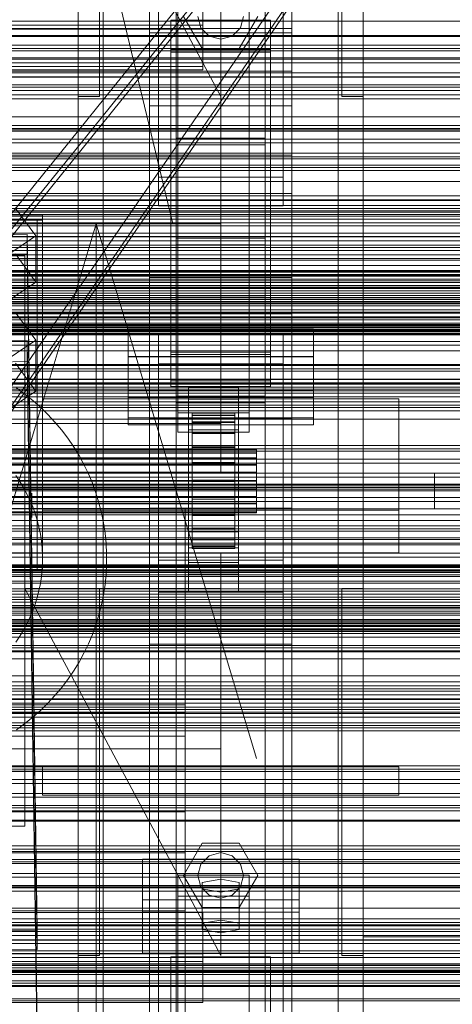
# Model space of a CAD drawing. Header units: millimetres. Extents: x -1970 to 61924, y -58230 to 6847.
# Tile 167 of 256: x 374 to 495, y -34899 to -34623. Entities that reach past the tile are written whole.
import ezdxf

# ---------------------------------------------------------------- set-up
doc = ezdxf.new("R2010")
doc.units = ezdxf.units.MM
for name, color, linetype, lineweight in [('COTAS_O', 1, 'Continuous', 0), ('COTAS_P', 1, 'Continuous', 0), ('frontal_briquetadora', 7, 'Continuous', 0), ('frontal_C01', 7, 'Continuous', 0), ('frontal_C02', 7, 'Continuous', 0), ('frontal_C03', 7, 'Continuous', 0), ('frontal_C05', 7, 'Continuous', 0), ('frontal_mezcladora', 7, 'Continuous', 0), ('frontal_secador', 7, 'Continuous', 0), ('frontal_tolva-C01', 7, 'Continuous', 0)]:
    doc.layers.add(name, color=color, linetype=linetype, lineweight=lineweight)
doc.dimstyles.new('R19_100', dxfattribs={"dimtxt": 250, "dimasz": 150, "dimexe": 150, "dimexo": 80, "dimgap": 100, "dimtad": 1, "dimtih": 1, "dimtoh": 1, "dimdsep": 46, "dimcen": 0.09, "dimadec": 0, "dimazin": 0, "dimtfac": 1, "dimtdec": 4, "dimtofl": 0, "dimtmove": 0, "dimatfit": 3, "dimfxl": 1, "dimtolj": 1, "dimtzin": 0, "dimarcsym": 0})

# ---------------------------------------------------------------- blocks, each defined once
blk = doc.blocks.new('DIM_R26_43')
at = {"layer": 'COTAS_P'}
for p, q in [((-1750, -34600), (-1600, -34555)), ((2600, -34600), (2450, -34555)), ((-1750, -35500), (-1750, -34600)), ((-1750, -34600), (2600, -34600)), ((-1750, -34600), (-1600, -34645)), ((2600, -34600), (2450, -34645)), ((2600, -35500), (2600, -34600))]:
    blk.add_line(p, q, dxfattribs=at)
blk.add_text('4350 P', height=250, dxfattribs=at).set_placement((425, -34500))
blk = doc.blocks.new('DIM_R26_49')
at = {"layer": 'COTAS_O'}
for p, q in [((-650, -34200), (-500, -34155)), ((650, -34200), (500, -34155)), ((-650, -34900), (-650, -34200)), ((-650, -34200), (650, -34200)), ((-650, -34200), (-500, -34245)), ((650, -34200), (500, -34245)), ((650, -34900), (650, -34200))]:
    blk.add_line(p, q, dxfattribs=at)
blk.add_text('1300 O', height=250, dxfattribs=at).set_placement((0, -34100))
blk = doc.blocks.new('DIM_R26_54')
at = {"layer": 'COTAS_P'}
for p, q in [((-305, -34680), (395, -34680)), ((395, -34680), (350, -34830)), ((395, -36000), (395, -34680)), ((395, -34680), (440, -34830)), ((395, -36000), (350, -35850)), ((395, -36000), (440, -35850)), ((-305, -36000), (395, -36000))]:
    blk.add_line(p, q, dxfattribs=at)
blk.add_text('1320 P', height=250, rotation=90, dxfattribs=at).set_placement((295, -35340))

msp = doc.modelspace()

# ---------------------------------------------------------------- linework, layer by layer
at = {"layer": 'frontal_briquetadora'}
for p, q in [((210, -33820), (416.55, -34680)), ((430, -34680), (430, -33820)), ((430, -34680), (430, -34260)), ((430, -34680), (430, -34305)), ((430, -34471), (430, -34680)), ((430, -34496), (430, -34680)), ((210, -34680), (416.55, -34680)), ((210, -34680), (430, -34680)), ((320, -34680), (430, -34680)), ((416.55, -34680), (430, -34680)), ((430, -34736), (430, -34680)), ((210, -34736), (430, -34736)), ((320, -34736), (430, -34736)), ((430, -34750), (430, -34736)), ((430, -34750), (490, -34750)), ((490, -34760), (490, -34750)), ((-490, -34760), (490, -34760)), ((320, -34760), (490, -34760)), ((410, -34760), (420, -34760)), ((410, -34940), (410, -34760)), ((420, -34940), (420, -34760))]:
    msp.add_line(p, q, dxfattribs=at)
at = {"layer": 'frontal_C01'}
for p, q in [((417.5, -34657.873), (417.5, -34055.074)), ((442.5, -34055.074), (442.5, -34657.873)), ((417.5, -34684.054), (417.5, -34081.254)), ((442.5, -34684.054), (442.5, -34081.254)), ((410, -34646.889), (410, -34323.351)), ((450, -34323.351), (450, -34646.889)), ((410, -34695.038), (410, -34371.499)), ((410, -34695.982), (410, -34372.443)), ((450, -34695.038), (450, -34371.499)), ((450, -34372.443), (450, -34695.982)), ((412.5, -34666.919), (412.5, -34387.659)), ((447.5, -34387.659), (447.5, -34666.919)), ((412.5, -34675.008), (412.5, -34395.747)), ((447.5, -34675.008), (447.5, -34395.747)), ((410, -34734.501), (410, -34410.962)), ((450, -34734.501), (450, -34410.962)), ((430, -34644.343), (375, -34541.343)), ((390, -34644.343), (390, -34541.343)), ((396, -34644.343), (396, -34541.343)), ((430, -34541.343), (430, -34644.343)), ((464, -34644.343), (464, -34541.343)), ((470, -34644.343), (470, -34541.343)), ((418, -34733.054), (418, -34587.753)), ((438, -34587.753), (438, -34733.054)), ((418, -34593.145), (418, -34738.446)), ((438, -34738.446), (438, -34593.145)), ((390, -35975), (390, -34599.343)), ((397, -35975), (397, -34599.343)), ((463, -35975), (463, -34599.343)), ((470, -35975), (470, -34599.343)), ((425, -34610.606), (425, -34624.302)), ((416, -34631.128), (416, -34623.04)), ((416, -34623.04), (444, -34623.04)), ((416, -34716.011), (416, -34623.04)), ((424.8, -34630.85), (419.6, -34621.843)), ((424.457, -34625.043), (423.6, -34621.843)), ((425, -34635.858), (425, -34622.162)), ((440.4, -34621.843), (435.2, -34630.85)), ((436.4, -34621.843), (435.543, -34625.043)), ((444, -34623.04), (444, -34631.128)), ((444, -34623.04), (444, -34716.011)), ((425, -34624.302), (-425, -34624.302)), ((426.8, -34627.386), (424.457, -34625.043)), ((425, -34635.858), (425, -34624.302)), ((435.543, -34625.043), (433.2, -34627.386)), ((430, -34628.243), (426.8, -34627.386)), ((433.2, -34627.386), (430, -34628.243)), ((444, -34631.128), (416, -34631.128)), ((416, -34631.128), (416, -34724.099)), ((435.2, -34630.85), (424.8, -34630.85)), ((444, -34724.099), (444, -34631.128)), ((-425, -34635.858), (425, -34635.858)), ((396, -34644.343), (390, -34644.343)), ((470, -34644.343), (464, -34644.343)), ((450, -34646.889), (410, -34646.889)), ((410, -34646.889), (410, -34695.038)), ((410, -34970.428), (410, -34646.889)), ((450, -34695.038), (450, -34646.889)), ((450, -34646.889), (450, -34970.428)), ((442.5, -34655.973), (417.5, -34655.973)), ((417.5, -34655.973), (417.5, -34685.954)), ((417.5, -34700.251), (417.5, -34655.973)), ((442.5, -34685.954), (442.5, -34655.973)), ((442.5, -34655.973), (442.5, -34700.251)), ((417.5, -34684.054), (417.5, -34657.873)), ((417.5, -34657.873), (442.5, -34657.873)), ((442.5, -34657.873), (442.5, -34684.054)), ((-450, -34660.756), (450, -34660.756)), ((450, -34660.756), (450, -34671.541)), ((450, -34660.756), (450, -34694.46)), ((447.5, -34666.919), (412.5, -34666.919)), ((412.5, -34666.919), (412.5, -34675.008)), ((447.5, -34675.008), (447.5, -34666.919)), ((450, -34671.541), (-450, -34671.541)), ((450, -34705.245), (450, -34671.541)), ((372.35, -34675.518), (378.086, -34683.404)), ((412.5, -34675.008), (447.5, -34675.008)), ((357.646, -34683.283), (375.644, -34683.038)), ((378.086, -34683.404), (366.618, -34691.141)), ((375.644, -34683.038), (375.644, -34688.43)), ((375.644, -34683.038), (378.512, -34878.148)), ((378.143, -34696.346), (378.086, -34683.404)), ((442.5, -34684.054), (417.5, -34684.054)), ((417.5, -34685.954), (442.5, -34685.954)), ((417.5, -34730.232), (417.5, -34685.954)), ((442.5, -34730.232), (442.5, -34685.954)), ((375.644, -34688.43), (357.646, -34688.676)), ((378.143, -34696.346), (372.408, -34688.459)), ((378.512, -34883.541), (375.644, -34688.43)), ((450, -34694.46), (-450, -34694.46)), ((410, -34695.038), (450, -34695.038)), ((410, -35018.576), (410, -34695.038)), ((450, -34705.245), (450, -34694.46)), ((450, -35018.576), (450, -34695.038)), ((366.675, -34704.082), (378.143, -34696.346)), ((450, -34695.982), (410, -34695.982)), ((410, -34695.982), (410, -34734.501)), ((410, -35019.521), (410, -34695.982)), ((450, -34734.501), (450, -34695.982)), ((450, -34695.982), (450, -35019.521)), ((417.5, -34730.232), (417.5, -34700.251)), ((417.5, -34700.251), (442.5, -34700.251)), ((442.5, -34700.251), (442.5, -34730.232)), ((442.5, -34702.151), (417.5, -34702.151)), ((417.5, -34702.151), (417.5, -34728.332)), ((417.5, -35304.951), (417.5, -34702.151)), ((442.5, -34728.332), (442.5, -34702.151)), ((442.5, -34702.151), (442.5, -35304.951)), ((-450, -34705.245), (450, -34705.245)), ((404, -34726.757), (404, -34709.501)), ((404, -34709.501), (456, -34709.501)), ((404, -34717.205), (404, -34709.501)), ((412.5, -34719.286), (412.5, -34711.197)), ((412.5, -34711.197), (447.5, -34711.197)), ((412.5, -34990.458), (412.5, -34711.197)), ((447.5, -34711.197), (447.5, -34719.286)), ((447.5, -34711.197), (447.5, -34990.458)), ((456, -34709.501), (456, -34726.757)), ((456, -34709.501), (456, -34717.205)), ((456, -34717.205), (404, -34717.205)), ((404, -34717.205), (404, -34734.46)), ((444, -34716.011), (416, -34716.011)), ((416, -34716.011), (416, -34724.099)), ((444, -34724.099), (444, -34716.011)), ((456, -34734.46), (456, -34717.205)), ((447.5, -34719.286), (412.5, -34719.286)), ((412.5, -34998.546), (412.5, -34719.286)), ((447.5, -34998.546), (447.5, -34719.286)), ((416, -34724.099), (444, -34724.099)), ((421, -34729.202), (421, -34725.966)), ((421, -34725.966), (435, -34725.966)), ((421, -34766.411), (421, -34725.966)), ((435, -34725.966), (435, -34729.202)), ((435, -34725.966), (435, -34766.411)), ((456, -34726.757), (404, -34726.757)), ((404, -34726.757), (404, -34734.46)), ((417.5, -34728.332), (442.5, -34728.332)), ((417.5, -35331.131), (417.5, -34728.332)), ((442.5, -35331.131), (442.5, -34728.332)), ((456, -34734.46), (456, -34726.757)), ((442.5, -34730.232), (417.5, -34730.232)), ((435, -34729.202), (421, -34729.202)), ((421, -34729.202), (421, -34769.646)), ((435, -34769.646), (435, -34729.202)), ((438, -34733.054), (418, -34733.054)), ((418, -34733.054), (418, -34738.446)), ((422, -34743.121), (422, -34733.121)), ((422, -34733.121), (422, -34733.714)), ((422, -34733.121), (434, -34733.121)), ((422, -34733.824), (422, -34733.121)), ((422, -34743.401), (422, -34733.714)), ((422, -34733.714), (422, -34735.56)), ((422, -34733.714), (434, -34733.714)), ((422, -34743.453), (422, -34733.824)), ((422, -34733.824), (434, -34733.824)), ((422, -34735.773), (422, -34733.824)), ((434, -34733.714), (434, -34733.121)), ((434, -34733.121), (434, -34743.121)), ((434, -34733.121), (434, -34733.824)), ((434, -34735.56), (434, -34733.714)), ((434, -34733.714), (434, -34743.401)), ((434, -34733.824), (434, -34743.453)), ((434, -34733.824), (434, -34735.773)), ((438, -34738.446), (438, -34733.054)), ((404, -34734.46), (456, -34734.46)), ((410, -34734.501), (450, -34734.501)), ((410, -35058.04), (410, -34734.501)), ((421, -34737.829), (421, -34734.594)), ((421, -34734.594), (435, -34734.594)), ((421, -34775.039), (421, -34734.594)), ((422, -34744.276), (422, -34735.56)), ((422, -34735.56), (422, -34738.536)), ((422, -34735.56), (434, -34735.56)), ((422, -34744.377), (422, -34735.773)), ((422, -34735.773), (434, -34735.773)), ((422, -34738.836), (422, -34735.773)), ((434, -34738.536), (434, -34735.56)), ((434, -34735.56), (434, -34744.276)), ((434, -34735.773), (434, -34744.377)), ((434, -34735.773), (434, -34738.836)), ((435, -34734.594), (435, -34737.829)), ((435, -34734.594), (435, -34775.039)), ((450, -35058.04), (450, -34734.501)), ((418, -34738.446), (438, -34738.446)), ((435, -34737.829), (421, -34737.829)), ((421, -34737.829), (421, -34778.274)), ((422, -34745.685), (422, -34738.536)), ((422, -34738.536), (422, -34742.437)), ((422, -34738.536), (434, -34738.536)), ((422, -34745.828), (422, -34738.836)), ((422, -34738.836), (434, -34738.836)), ((422, -34742.805), (422, -34738.836)), ((434, -34742.437), (434, -34738.536)), ((434, -34738.536), (434, -34745.685)), ((434, -34738.836), (434, -34745.828)), ((434, -34738.836), (434, -34742.805)), ((435, -34778.274), (435, -34737.829)), ((422, -34747.533), (422, -34742.437)), ((422, -34742.437), (422, -34746.997)), ((422, -34742.437), (434, -34742.437)), ((434, -34746.997), (434, -34742.437)), ((434, -34742.437), (434, -34747.533)), ((-440, -34743.121), (440, -34743.121)), ((-440, -34743.401), (440, -34743.401)), ((-440, -34743.453), (440, -34743.453)), ((-440, -34744.276), (440, -34744.276)), ((-440, -34744.377), (440, -34744.377)), ((422, -34747.708), (422, -34742.805)), ((422, -34742.805), (434, -34742.805)), ((422, -34747.408), (422, -34742.805)), ((422, -34743.401), (422, -34743.121)), ((434, -34743.121), (422, -34743.121)), ((422, -34743.121), (422, -34743.453)), ((422, -34744.276), (422, -34743.401)), ((434, -34743.401), (422, -34743.401)), ((434, -34743.453), (422, -34743.453)), ((422, -34743.453), (422, -34744.377)), ((422, -34745.685), (422, -34744.276)), ((434, -34744.276), (422, -34744.276)), ((434, -34744.377), (422, -34744.377)), ((422, -34744.377), (422, -34745.828)), ((434, -34742.805), (434, -34747.708)), ((434, -34742.805), (434, -34747.408)), ((434, -34743.121), (434, -34743.401)), ((434, -34743.453), (434, -34743.121)), ((434, -34743.401), (434, -34744.276)), ((434, -34744.377), (434, -34743.453)), ((434, -34744.276), (434, -34745.685)), ((434, -34745.828), (434, -34744.377)), ((440, -34743.401), (440, -34743.121)), ((440, -34743.121), (440, -34743.453)), ((440, -34744.276), (440, -34743.401)), ((440, -34743.453), (440, -34744.377)), ((440, -34745.685), (440, -34744.276)), ((440, -34744.377), (440, -34745.828)), ((-440, -34745.685), (440, -34745.685)), ((-440, -34745.828), (440, -34745.828)), ((-440, -34747.533), (440, -34747.533)), ((-440, -34747.708), (440, -34747.708)), ((422, -34747.533), (422, -34745.685)), ((434, -34745.685), (422, -34745.685)), ((434, -34745.828), (422, -34745.828)), ((422, -34745.828), (422, -34747.708)), ((422, -34746.997), (422, -34749.694)), ((434, -34746.997), (422, -34746.997)), ((422, -34746.997), (422, -34751.907)), ((422, -34749.888), (422, -34747.408)), ((422, -34747.408), (434, -34747.408)), ((422, -34752.333), (422, -34747.408)), ((422, -34749.694), (422, -34747.533)), ((434, -34747.533), (422, -34747.533)), ((434, -34747.708), (422, -34747.708)), ((422, -34747.708), (422, -34749.888)), ((434, -34745.685), (434, -34747.533)), ((434, -34747.708), (434, -34745.828)), ((434, -34749.694), (434, -34746.997)), ((434, -34751.907), (434, -34746.997)), ((434, -34747.408), (434, -34749.888)), ((434, -34747.408), (434, -34752.333)), ((434, -34747.533), (434, -34749.694)), ((434, -34749.888), (434, -34747.708)), ((440, -34747.533), (440, -34745.685)), ((440, -34745.828), (440, -34747.708)), ((440, -34749.694), (440, -34747.533)), ((440, -34747.708), (440, -34749.888)), ((440, -34749.694), (-440, -34749.694)), ((-440, -34749.888), (440, -34749.888)), ((422, -34749.694), (434, -34749.694)), ((422, -34752.019), (422, -34749.694)), ((434, -34749.888), (422, -34749.888)), ((422, -34749.888), (422, -34752.221)), ((434, -34749.694), (434, -34752.019)), ((434, -34752.221), (434, -34749.888)), ((440, -34752.019), (440, -34749.694)), ((440, -34749.888), (440, -34752.221)), ((-440, -34752.019), (440, -34752.019)), ((-440, -34752.221), (440, -34752.221)), ((422, -34752.019), (422, -34751.907)), ((422, -34751.907), (422, -34756.832)), ((422, -34751.907), (434, -34751.907)), ((422, -34754.352), (422, -34752.019)), ((434, -34752.019), (422, -34752.019)), ((422, -34752.221), (422, -34752.333)), ((434, -34752.221), (422, -34752.221)), ((422, -34752.221), (422, -34754.547)), ((422, -34752.333), (434, -34752.333)), ((422, -34757.243), (422, -34752.333)), ((434, -34756.832), (434, -34751.907)), ((434, -34751.907), (434, -34752.019)), ((434, -34752.019), (434, -34754.352)), ((434, -34752.333), (434, -34752.221)), ((434, -34754.547), (434, -34752.221)), ((434, -34752.333), (434, -34757.243)), ((440, -34754.352), (440, -34752.019)), ((440, -34752.221), (440, -34754.547)), ((-440, -34754.352), (440, -34754.352)), ((-440, -34754.547), (440, -34754.547)), ((422, -34756.533), (422, -34754.352)), ((422, -34754.352), (422, -34756.832)), ((434, -34754.352), (422, -34754.352)), ((422, -34754.547), (422, -34757.243)), ((434, -34754.547), (422, -34754.547)), ((422, -34754.547), (422, -34756.707)), ((434, -34756.832), (434, -34754.352)), ((434, -34754.352), (434, -34756.533)), ((434, -34757.243), (434, -34754.547)), ((434, -34756.707), (434, -34754.547)), ((440, -34756.533), (440, -34754.352)), ((440, -34754.547), (440, -34756.707)), ((-440, -34756.533), (440, -34756.533)), ((-440, -34756.707), (440, -34756.707)), ((-440, -34758.412), (440, -34758.412)), ((-440, -34758.555), (440, -34758.555)), ((422, -34758.412), (422, -34756.533)), ((422, -34756.533), (422, -34761.435)), ((434, -34756.533), (422, -34756.533)), ((422, -34756.707), (422, -34761.804)), ((434, -34756.707), (422, -34756.707)), ((422, -34756.707), (422, -34758.555)), ((422, -34756.832), (422, -34761.435)), ((422, -34756.832), (434, -34756.832)), ((422, -34757.243), (434, -34757.243)), ((422, -34761.804), (422, -34757.243)), ((422, -34759.864), (422, -34758.412)), ((422, -34758.412), (422, -34765.404)), ((434, -34758.412), (422, -34758.412)), ((422, -34758.555), (422, -34765.705)), ((434, -34758.555), (422, -34758.555)), ((422, -34758.555), (422, -34759.964)), ((434, -34761.435), (434, -34756.533)), ((434, -34756.533), (434, -34758.412)), ((434, -34761.804), (434, -34756.707)), ((434, -34758.555), (434, -34756.707)), ((434, -34761.435), (434, -34756.832)), ((434, -34757.243), (434, -34761.804)), ((434, -34765.404), (434, -34758.412)), ((434, -34758.412), (434, -34759.864)), ((434, -34765.705), (434, -34758.555)), ((434, -34759.964), (434, -34758.555)), ((440, -34758.412), (440, -34756.533)), ((440, -34756.707), (440, -34758.555)), ((440, -34759.864), (440, -34758.412)), ((440, -34758.555), (440, -34759.964)), ((-440, -34759.864), (440, -34759.864)), ((-440, -34759.964), (440, -34759.964)), ((-440, -34760.787), (440, -34760.787)), ((-440, -34760.839), (440, -34760.839)), ((-440, -34761.12), (440, -34761.12)), ((422, -34760.787), (422, -34759.864)), ((422, -34759.864), (422, -34768.467)), ((434, -34759.864), (422, -34759.864)), ((422, -34759.964), (422, -34768.68)), ((434, -34759.964), (422, -34759.964)), ((422, -34759.964), (422, -34760.839)), ((422, -34761.12), (422, -34760.787)), ((422, -34760.787), (422, -34770.417)), ((434, -34760.787), (422, -34760.787)), ((422, -34760.839), (422, -34770.527)), ((434, -34760.839), (422, -34760.839)), ((422, -34760.839), (422, -34761.12)), ((422, -34761.12), (422, -34771.119)), ((434, -34761.12), (422, -34761.12)), ((422, -34761.435), (422, -34765.404)), ((422, -34761.435), (434, -34761.435)), ((422, -34761.804), (434, -34761.804)), ((422, -34765.705), (422, -34761.804)), ((434, -34768.467), (434, -34759.864)), ((434, -34759.864), (434, -34760.787)), ((434, -34768.68), (434, -34759.964)), ((434, -34760.839), (434, -34759.964)), ((434, -34770.417), (434, -34760.787)), ((434, -34760.787), (434, -34761.12)), ((434, -34770.527), (434, -34760.839)), ((434, -34761.12), (434, -34760.839)), ((434, -34771.119), (434, -34761.12)), ((434, -34765.404), (434, -34761.435)), ((434, -34761.804), (434, -34765.705)), ((440, -34760.787), (440, -34759.864)), ((440, -34759.964), (440, -34760.839)), ((440, -34761.12), (440, -34760.787)), ((440, -34760.839), (440, -34761.12)), ((421, -34775.655), (421, -34763.252)), ((421, -34763.252), (435, -34763.252)), ((421, -34770.956), (421, -34763.252)), ((435, -34763.252), (435, -34775.655)), ((435, -34763.252), (435, -34770.956)), ((435, -34766.411), (421, -34766.411)), ((421, -34766.411), (421, -34769.646)), ((422, -34765.404), (422, -34768.467)), ((422, -34765.404), (434, -34765.404)), ((422, -34765.705), (434, -34765.705)), ((422, -34768.68), (422, -34765.705)), ((434, -34768.467), (434, -34765.404)), ((434, -34765.705), (434, -34768.68)), ((435, -34769.646), (435, -34766.411)), ((421, -34769.646), (435, -34769.646)), ((422, -34768.467), (422, -34770.417)), ((422, -34768.467), (434, -34768.467)), ((422, -34768.68), (434, -34768.68)), ((422, -34770.527), (422, -34768.68)), ((434, -34770.417), (434, -34768.467)), ((434, -34768.68), (434, -34770.527)), ((435, -34770.956), (421, -34770.956)), ((421, -34770.956), (421, -34783.358)), ((422, -34770.417), (422, -34771.119)), ((422, -34770.417), (434, -34770.417)), ((422, -34770.527), (434, -34770.527)), ((422, -34771.119), (422, -34770.527)), ((422, -34771.119), (434, -34771.119)), ((434, -34771.119), (434, -34770.417)), ((434, -34770.527), (434, -34771.119)), ((435, -34783.358), (435, -34770.956)), ((435, -34775.039), (421, -34775.039)), ((421, -34775.039), (421, -34778.274)), ((435, -34775.655), (421, -34775.655)), ((421, -34775.655), (421, -34783.358)), ((435, -34778.274), (435, -34775.039)), ((435, -34783.358), (435, -34775.655)), ((421, -34778.274), (435, -34778.274)), ((421, -34783.358), (435, -34783.358)), ((-425, -34873.219), (425, -34873.219)), ((425, -34873.219), (425, -34886.916)), ((425, -34873.219), (425, -34884.775)), ((378.512, -34878.148), (360.514, -34878.394)), ((378.512, -34883.541), (378.512, -34878.148)), ((425, -34884.775), (-425, -34884.775)), ((360.514, -34883.786), (378.512, -34883.541)), ((416, -34893.741), (416, -34885.653)), ((416, -34885.653), (444, -34885.653)), ((416, -34980.234), (416, -34885.653)), ((425, -34898.471), (425, -34884.775)), ((444, -34885.653), (444, -34893.741)), ((444, -34885.653), (444, -34980.234)), ((425, -34886.916), (-425, -34886.916)), ((425, -34898.471), (425, -34886.916)), ((444, -34893.741), (416, -34893.741)), ((416, -34893.741), (416, -34988.322)), ((444, -34988.322), (444, -34893.741)), ((-425, -34898.471), (425, -34898.471))]:
    msp.add_line(p, q, dxfattribs=at)
at = {"layer": 'frontal_C02'}
for p, q in [((390, -35975), (390, -33530.372)), ((397, -35975), (397, -33530.372)), ((463, -35975), (463, -33530.372)), ((470, -35975), (470, -33530.372)), ((390, -35975), (390, -34035.57)), ((397, -35975), (397, -34035.57)), ((463, -35975), (463, -34035.57)), ((470, -35975), (470, -34035.57)), ((410, -34626.431), (410, -34268.769)), ((450, -34626.431), (450, -34268.769)), ((410, -34759.774), (410, -34402.112)), ((450, -34402.112), (450, -34759.774)), ((417.5, -34946.786), (417.5, -34407.76)), ((442.5, -34407.76), (442.5, -34946.786)), ((417.5, -34973.672), (417.5, -34434.646)), ((442.5, -34973.672), (442.5, -34434.646)), ((410, -34797.956), (410, -34440.294)), ((450, -34797.956), (450, -34440.294)), ((410, -34578.704), (410, -34626.431)), ((410, -34936.365), (410, -34578.704)), ((450, -34626.431), (450, -34578.704)), ((450, -34578.704), (450, -34936.365)), ((450, -34591.833), (450, -34625.243)), ((450, -34637.165), (450, -34603.756)), ((425, -34610.274), (425, -34625.415)), ((416, -34631.86), (416, -34622.919)), ((416, -34622.919), (444, -34622.919)), ((416, -34716.673), (416, -34622.919)), ((425, -34636.869), (425, -34621.728)), ((444, -34622.919), (444, -34631.86)), ((444, -34622.919), (444, -34716.673)), ((450, -34625.243), (-450, -34625.243)), ((425, -34625.415), (-425, -34625.415)), ((410, -34626.431), (450, -34626.431)), ((410, -34984.093), (410, -34626.431)), ((425, -34636.869), (425, -34625.415)), ((450, -34637.165), (450, -34625.243)), ((450, -34984.093), (450, -34626.431)), ((444, -34631.86), (416, -34631.86)), ((416, -34631.86), (416, -34725.615)), ((444, -34725.615), (444, -34631.86)), ((-450, -34637.165), (450, -34637.165)), ((-425, -34636.869), (425, -34636.869)), ((372.35, -34704.831), (378.086, -34712.648)), ((404, -34728.772), (404, -34709.697)), ((404, -34709.697), (456, -34709.697)), ((404, -34717.334), (404, -34709.697)), ((456, -34709.697), (456, -34728.772)), ((456, -34709.697), (456, -34717.334)), ((357.646, -34712.96), (375.644, -34712.717)), ((378.086, -34712.648), (366.618, -34720.317)), ((375.644, -34712.717), (375.644, -34718.678)), ((375.644, -34712.717), (378.512, -34906.121)), ((378.143, -34726.955), (378.086, -34712.648)), ((456, -34717.334), (404, -34717.334)), ((404, -34717.334), (404, -34736.409)), ((444, -34716.673), (416, -34716.673)), ((416, -34716.673), (416, -34725.615)), ((444, -34725.615), (444, -34716.673)), ((456, -34736.409), (456, -34717.334)), ((375.644, -34718.678), (357.646, -34718.921)), ((378.143, -34726.955), (372.408, -34719.137)), ((378.512, -34912.083), (375.644, -34718.678)), ((416, -34725.615), (444, -34725.615)), ((366.675, -34734.624), (378.143, -34726.955)), ((456, -34728.772), (404, -34728.772)), ((404, -34728.772), (404, -34736.409)), ((456, -34736.409), (456, -34728.772)), ((380, -34760.309), (380, -34729.085)), ((380, -34729.085), (480, -34729.085)), ((380, -34772.309), (380, -34729.085)), ((480, -34729.085), (480, -34760.309)), ((480, -34729.085), (480, -34772.309)), ((404, -34736.409), (456, -34736.409)), ((480, -34760.309), (380, -34760.309)), ((380, -34760.309), (380, -34772.309)), ((450, -34759.774), (410, -34759.774)), ((410, -34759.774), (410, -34797.956)), ((410, -35117.436), (410, -34759.774)), ((450, -34797.956), (450, -34759.774)), ((450, -34759.774), (450, -35117.436)), ((480, -34772.309), (480, -34760.309)), ((430, -34772.309), (-430, -34772.309)), ((380, -34772.309), (480, -34772.309)), ((430, -34772.309), (430, -34777.309)), ((412.5, -34783.336), (412.5, -34774.394)), ((412.5, -34774.394), (447.5, -34774.394)), ((412.5, -34955.758), (412.5, -34774.394)), ((447.5, -34774.394), (447.5, -34783.336)), ((447.5, -34774.394), (447.5, -34955.758)), ((430, -34777.309), (-430, -34777.309)), ((430, -34777.309), (430, -34827.309)), ((430, -34885.309), (375, -34782.309)), ((375, -34782.309), (430, -34782.309)), ((390, -34885.309), (390, -34782.309)), ((390, -34782.309), (396, -34782.309)), ((396, -34885.309), (396, -34782.309)), ((447.5, -34783.336), (412.5, -34783.336)), ((412.5, -34964.7), (412.5, -34783.336)), ((430, -34782.309), (430, -34885.309)), ((447.5, -34964.7), (447.5, -34783.336)), ((464, -34885.309), (464, -34782.309)), ((464, -34782.309), (470, -34782.309)), ((470, -34885.309), (470, -34782.309)), ((410, -34797.956), (450, -34797.956)), ((410, -35155.618), (410, -34797.956)), ((450, -35155.618), (450, -34797.956)), ((430, -34827.309), (-430, -34827.309)), ((430, -34827.309), (430, -34832.309)), ((430, -34832.309), (-430, -34832.309)), ((380, -34832.309), (480, -34832.309)), ((380, -34840.309), (380, -34832.309)), ((480, -34840.309), (480, -34832.309)), ((380, -34840.309), (480, -34840.309)), ((390, -34840.309), (397, -34840.309)), ((390, -35975), (390, -34840.309)), ((397, -35975), (397, -34840.309)), ((397, -34840.309), (463, -34840.309)), ((463, -34840.309), (470, -34840.309)), ((463, -35975), (463, -34840.309)), ((470, -35975), (470, -34840.309)), ((419.6, -34862.809), (424.8, -34853.803)), ((424.8, -34853.803), (435.2, -34853.803)), ((435.2, -34853.803), (440.4, -34862.809)), ((408, -34873.121), (408, -34858.219)), ((408, -34858.219), (452, -34858.219)), ((408, -34869.673), (408, -34858.219)), ((424.457, -34859.609), (426.8, -34857.267)), ((426.8, -34857.267), (430, -34856.409)), ((430, -34856.409), (433.2, -34857.267)), ((433.2, -34857.267), (435.543, -34859.609)), ((452, -34858.219), (452, -34873.121)), ((452, -34858.219), (452, -34869.673)), ((423.6, -34862.809), (424.457, -34859.609)), ((435.543, -34859.609), (436.4, -34862.809)), ((418, -34868.65), (418, -34862.689)), ((418, -34862.689), (438, -34862.689)), ((418, -35009.912), (418, -34862.689)), ((424.8, -34871.816), (419.6, -34862.809)), ((424.457, -34866.009), (423.6, -34862.809)), ((430, -34863.882), (424.804, -34864.776)), ((435.196, -34864.776), (430, -34863.882)), ((430, -34875.336), (430, -34863.882)), ((440.4, -34862.809), (435.2, -34871.816)), ((436.4, -34862.809), (435.543, -34866.009)), ((438, -34862.689), (438, -34868.65)), ((438, -34862.689), (438, -35009.912)), ((426.8, -34868.352), (424.457, -34866.009)), ((424.804, -34864.776), (424.804, -34866.564)), ((424.804, -34876.23), (424.804, -34864.776)), ((424.804, -34866.564), (430, -34867.458)), ((424.804, -34878.019), (424.804, -34866.564)), ((430, -34867.458), (435.196, -34866.564)), ((435.543, -34866.009), (433.2, -34868.352)), ((435.196, -34866.564), (435.196, -34864.776)), ((435.196, -34876.23), (435.196, -34864.776)), ((435.196, -34878.019), (435.196, -34866.564)), ((438, -34868.65), (418, -34868.65)), ((418, -34868.65), (418, -35015.873)), ((430, -34869.209), (426.8, -34868.352)), ((430, -34867.458), (430, -34878.913)), ((433.2, -34868.352), (430, -34869.209)), ((438, -35015.873), (438, -34868.65)), ((452, -34869.673), (408, -34869.673)), ((408, -34869.673), (408, -34884.576)), ((435.2, -34871.816), (424.8, -34871.816)), ((452, -34884.576), (452, -34869.673)), ((452, -34873.121), (408, -34873.121)), ((408, -34873.121), (408, -34884.576)), ((452, -34884.576), (452, -34873.121)), ((424.804, -34876.23), (430, -34875.336)), ((424.804, -34878.019), (424.804, -34876.23)), ((430, -34875.336), (435.196, -34876.23)), ((435.196, -34876.23), (435.196, -34878.019)), ((430, -34878.913), (424.804, -34878.019)), ((435.196, -34878.019), (430, -34878.913)), ((396, -34885.309), (390, -34885.309)), ((408, -34884.576), (452, -34884.576)), ((470, -34885.309), (464, -34885.309))]:
    msp.add_line(p, q, dxfattribs=at)
at = {"layer": 'frontal_C03'}
for p, q in [((1500, -34627.188), (-1500, -34627.188)), ((1500, -34627.473), (-1500, -34627.473)), ((1250, -34629.957), (-1250, -34629.957)), ((1250, -34630.838), (-1250, -34630.838)), ((1250, -34631.492), (-1250, -34631.492)), ((1250, -34633.799), (-1250, -34633.799)), ((-1250, -34634.856), (1250, -34634.856)), ((-1500, -34638.882), (1500, -34638.882)), ((1250, -34637.709), (-1250, -34637.709)), ((1250, -34638.766), (-1250, -34638.766)), ((1250, -34641.073), (-1250, -34641.073)), ((1250, -34641.727), (-1250, -34641.727)), ((1250, -34642.608), (-1250, -34642.608)), ((1250, -34652.415), (-1250, -34652.415)), ((1250, -34653.296), (-1250, -34653.296)), ((1250, -34653.949), (-1250, -34653.949)), ((1250, -34656.257), (-1250, -34656.257)), ((-1250, -34657.314), (1250, -34657.314)), ((1250, -34660.166), (-1250, -34660.166)), ((1250, -34661.224), (-1250, -34661.224)), ((1250, -34663.531), (-1250, -34663.531)), ((1250, -34664.184), (-1250, -34664.184)), ((1250, -34665.066), (-1250, -34665.066)), ((1250, -34674.872), (-1250, -34674.872)), ((1250, -34675.754), (-1250, -34675.754)), ((1250, -34676.407), (-1250, -34676.407)), ((-1250, -34676.77), (1250, -34676.77)), ((-1250, -34677.403), (1250, -34677.403)), ((-1250, -34677.867), (1250, -34677.867)), ((1250, -34678.714), (-1250, -34678.714)), ((-1250, -34679.722), (1250, -34679.722)), ((-1250, -34679.772), (1250, -34679.772)), ((-1250, -34680.619), (1250, -34680.619)), ((1250, -34682.624), (-1250, -34682.624)), ((-1250, -34683.571), (1250, -34683.571)), ((1250, -34683.681), (-1250, -34683.681)), ((-1250, -34684.838), (1250, -34684.838)), ((1250, -34685.989), (-1250, -34685.989)), ((1250, -34686.642), (-1250, -34686.642)), ((1250, -34687.523), (-1250, -34687.523)), ((-1250, -34688.686), (1250, -34688.686)), ((-1500, -34691.736), (1500, -34691.736)), ((-1250, -34690.238), (1250, -34690.238)), ((-1500, -34693.159), (1500, -34693.159)), ((-1500, -34693.384), (1500, -34693.384)), ((-1500, -34693.548), (1500, -34693.548)), ((-1500, -34694.206), (1500, -34694.206)), ((-1500, -34694.523), (1500, -34694.523)), ((-1500, -34695.569), (1500, -34695.569)), ((-1250, -34694.718), (1250, -34694.718)), ((-1500, -34696.018), (1500, -34696.018)), ((-1500, -34697.382), (1500, -34697.382)), ((-1500, -34697.932), (1500, -34697.932)), ((1250, -34696.45), (-1250, -34696.45)), ((1250, -34697.33), (-1250, -34697.33)), ((1250, -34698.211), (-1250, -34698.211)), ((-1500, -34699.519), (1500, -34699.519)), ((1500, -34700.133), (-1500, -34700.133)), ((1500, -34700.719), (-1500, -34700.719)), ((1250, -34698.865), (-1250, -34698.865)), ((1250, -34701.172), (-1250, -34701.172)), ((-1500, -34701.836), (1500, -34701.836)), ((-1500, -34702.471), (1500, -34702.471)), ((-1250, -34701.258), (1250, -34701.258)), ((-1250, -34702.229), (1250, -34702.229)), ((-1250, -34703.05), (1250, -34703.05)), ((-1500, -34704.175), (1500, -34704.175)), ((-1500, -34704.789), (1500, -34704.789)), ((-1500, -34706.376), (1500, -34706.376)), ((1250, -34705.081), (-1250, -34705.081)), ((1250, -34706.139), (-1250, -34706.139)), ((-1500, -34706.926), (1500, -34706.926)), ((-1500, -34708.289), (1500, -34708.289)), ((-1500, -34708.738), (1500, -34708.738)), ((-1250, -34707.858), (1250, -34707.858)), ((1250, -34708.446), (-1250, -34708.446)), ((1250, -34709.1), (-1250, -34709.1)), ((-1500, -34709.784), (1500, -34709.784)), ((-1500, -34710.102), (1500, -34710.102)), ((-1500, -34710.76), (1500, -34710.76)), ((-1500, -34710.924), (1500, -34710.924)), ((-1500, -34711.148), (1500, -34711.148)), ((-1250, -34709.589), (1250, -34709.589)), ((1250, -34709.981), (-1250, -34709.981)), ((-1250, -34714.07), (1250, -34714.07)), ((-1250, -34715.622), (1250, -34715.622)), ((-1250, -34719.469), (1250, -34719.469)), ((1250, -34719.787), (-1250, -34719.787)), ((1250, -34720.669), (-1250, -34720.669)), ((-1250, -34720.737), (1250, -34720.737)), ((1250, -34721.322), (-1250, -34721.322)), ((1500, -34725.842), (-1500, -34725.842)), ((1250, -34723.63), (-1250, -34723.63)), ((-1250, -34723.689), (1250, -34723.689)), ((-1250, -34724.585), (1250, -34724.585)), ((-1250, -34724.687), (1250, -34724.687)), ((-1250, -34726.441), (1250, -34726.441)), ((-1250, -34726.905), (1250, -34726.905)), ((-1250, -34727.538), (1250, -34727.538)), ((1250, -34728.596), (-1250, -34728.596)), ((1250, -34730.904), (-1250, -34730.904)), ((1250, -34731.557), (-1250, -34731.557)), ((1250, -34732.439), (-1250, -34732.439)), ((-1500, -34734.825), (1500, -34734.825)), ((1250, -34742.245), (-1250, -34742.245)), ((1250, -34743.126), (-1250, -34743.126)), ((1250, -34743.78), (-1250, -34743.78)), ((1250, -34746.087), (-1250, -34746.087)), ((-1250, -34747.145), (1250, -34747.145)), ((1250, -34749.997), (-1250, -34749.997)), ((1250, -34751.054), (-1250, -34751.054)), ((-1250, -34753.07), (1250, -34753.07)), ((1250, -34753.361), (-1250, -34753.361)), ((-1250, -34753.868), (1250, -34753.868)), ((1250, -34754.015), (-1250, -34754.015)), ((-1250, -34754.452), (1250, -34754.452)), ((1250, -34754.896), (-1250, -34754.896)), ((-1250, -34756.79), (1250, -34756.79)), ((-1250, -34757.92), (1250, -34757.92)), ((-1250, -34761.639), (1250, -34761.639)), ((-1250, -34763.236), (1250, -34763.236)), ((1250, -34764.703), (-1250, -34764.703)), ((1250, -34765.584), (-1250, -34765.584)), ((1250, -34766.237), (-1250, -34766.237)), ((-1250, -34768.083), (1250, -34768.083)), ((1250, -34768.545), (-1250, -34768.545)), ((-1250, -34769.602), (1250, -34769.602)), ((-1250, -34770.038), (1250, -34770.038)), ((1250, -34772.454), (-1250, -34772.454)), ((1250, -34773.512), (-1250, -34773.512)), ((-1250, -34775.683), (1250, -34775.683)), ((-1268, -34776.056), (1268, -34776.056)), ((-1268, -34776.28), (1268, -34776.28)), ((-1268, -34776.445), (1268, -34776.445)), ((-1268, -34777.102), (1268, -34777.102)), ((-1268, -34777.42), (1268, -34777.42)), ((-1268, -34778.466), (1268, -34778.466)), ((1250, -34775.819), (-1250, -34775.819)), ((1250, -34776.473), (-1250, -34776.473)), ((1250, -34777.354), (-1250, -34777.354)), ((1250, -34777.864), (-1250, -34777.864)), ((-1268, -34778.915), (1268, -34778.915)), ((-1268, -34780.278), (1268, -34780.278)), ((-1268, -34780.828), (1268, -34780.828)), ((-1268, -34782.416), (1268, -34782.416)), ((1268, -34783.029), (-1268, -34783.029)), ((-1250, -34783.921), (1250, -34783.921)), ((-1268, -34784.733), (1268, -34784.733)), ((-1268, -34785.368), (1268, -34785.368)), ((-1250, -34786.18), (1250, -34786.18)), ((-1268, -34787.072), (1268, -34787.072)), ((-1268, -34787.685), (1268, -34787.685)), ((-1268, -34789.273), (1268, -34789.273)), ((1250, -34787.16), (-1250, -34787.16)), ((1250, -34788.042), (-1250, -34788.042)), ((1250, -34788.695), (-1250, -34788.695)), ((-1268, -34789.823), (1268, -34789.823)), ((-1268, -34791.186), (1268, -34791.186)), ((-1268, -34791.635), (1268, -34791.635)), ((1250, -34791.003), (-1250, -34791.003)), ((-1250, -34792.06), (1250, -34792.06)), ((-1250, -34792.237), (1250, -34792.237)), ((-1268, -34792.681), (1268, -34792.681)), ((-1268, -34792.999), (1268, -34792.999)), ((-1268, -34793.656), (1268, -34793.656)), ((-1268, -34793.821), (1268, -34793.821)), ((-1268, -34794.045), (1268, -34794.045)), ((-1250, -34794.418), (1250, -34794.418)), ((1250, -34794.912), (-1250, -34794.912)), ((1250, -34795.969), (-1250, -34795.969)), ((1250, -34798.277), (-1250, -34798.277)), ((1250, -34798.93), (-1250, -34798.93)), ((1250, -34799.812), (-1250, -34799.812)), ((-1250, -34800.063), (1250, -34800.063)), ((-1250, -34802.018), (1250, -34802.018)), ((-1250, -34806.865), (1250, -34806.865)), ((-1250, -34808.462), (1250, -34808.462)), ((1250, -34809.618), (-1250, -34809.618)), ((1250, -34810.499), (-1250, -34810.499)), ((1250, -34811.153), (-1250, -34811.153)), ((-1250, -34812.182), (1250, -34812.182)), ((-1250, -34813.311), (1250, -34813.311)), ((1250, -34813.46), (-1250, -34813.46)), ((-1250, -34814.517), (1250, -34814.517)), ((-1250, -34815.649), (1250, -34815.649)), ((-1250, -34816.233), (1250, -34816.233)), ((-1250, -34817.031), (1250, -34817.031)), ((1250, -34817.37), (-1250, -34817.37)), ((1250, -34818.427), (-1250, -34818.427)), ((1250, -34820.734), (-1250, -34820.734)), ((1250, -34821.388), (-1250, -34821.388)), ((1250, -34822.269), (-1250, -34822.269)), ((1250, -34832.076), (-1250, -34832.076)), ((1250, -34832.957), (-1250, -34832.957)), ((1250, -34833.61), (-1250, -34833.61)), ((-1500, -34835.865), (1500, -34835.865)), ((1250, -34835.918), (-1250, -34835.918)), ((-1250, -34836.975), (1250, -34836.975)), ((1250, -34839.827), (-1250, -34839.827)), ((1250, -34840.885), (-1250, -34840.885)), ((1250, -34843.192), (-1250, -34843.192)), ((1250, -34843.845), (-1250, -34843.845)), ((1250, -34844.727), (-1250, -34844.727)), ((1500, -34847.273), (-1500, -34847.273)), ((1500, -34847.558), (-1500, -34847.558)), ((1250, -34854.533), (-1250, -34854.533)), ((1250, -34855.415), (-1250, -34855.415)), ((1250, -34856.068), (-1250, -34856.068)), ((1250, -34858.375), (-1250, -34858.375)), ((-1500, -34858.967), (1500, -34858.967)), ((-1250, -34859.433), (1250, -34859.433)), ((1250, -34862.285), (-1250, -34862.285)), ((1250, -34863.342), (-1250, -34863.342)), ((1250, -34865.65), (-1250, -34865.65)), ((1250, -34866.303), (-1250, -34866.303)), ((1250, -34867.184), (-1250, -34867.184)), ((1250, -34876.991), (-1250, -34876.991)), ((1250, -34877.872), (-1250, -34877.872)), ((1250, -34878.526), (-1250, -34878.526)), ((1250, -34880.833), (-1250, -34880.833)), ((-1250, -34881.89), (1250, -34881.89)), ((1250, -34884.742), (-1250, -34884.742)), ((1250, -34885.8), (-1250, -34885.8)), ((1250, -34888.107), (-1250, -34888.107)), ((1250, -34888.761), (-1250, -34888.761)), ((1250, -34889.642), (-1250, -34889.642))]:
    msp.add_line(p, q, dxfattribs=at)
at = {"layer": 'frontal_C05'}
for p, q in [((300, -34677.5), (380, -34677.5)), ((300, -34679), (380, -34679)), ((378.5, -34777), (378.5, -34679)), ((378.5, -34679), (380, -34679)), ((380, -34679), (380, -34677.5)), ((380, -34777), (380, -34679)), ((300, -34689), (375, -34689)), ((375, -34849), (375, -34689)), ((372.673, -34726.078), (375.021, -34727.766)), ((375.021, -34727.766), (377.282, -34729.569)), ((377.282, -34729.569), (379.45, -34731.483)), ((379.45, -34731.483), (381.52, -34733.502)), ((381.52, -34733.502), (383.487, -34735.622)), ((383.487, -34735.622), (385.346, -34737.838)), ((385.346, -34737.838), (387.092, -34740.143)), ((387.092, -34740.143), (388.722, -34742.532)), ((388.722, -34742.532), (390.229, -34745)), ((390.229, -34745), (391.613, -34747.54)), ((375, -34746.5), (375, -34746.516)), ((375, -34746.562), (375, -34746.516)), ((375, -34746.64), (375, -34746.562)), ((375, -34746.748), (375, -34746.64)), ((375, -34746.887), (375, -34746.748)), ((375, -34747.055), (375, -34746.887)), ((375, -34747.254), (375, -34747.055)), ((375, -34747.482), (375, -34747.254)), ((375, -34747.738), (375, -34747.482)), ((375, -34748.022), (375, -34747.738)), ((375, -34748.334), (375, -34748.022)), ((391.613, -34747.54), (392.867, -34750.145)), ((395, -34746.5), (395, -34746.516)), ((395, -34746.516), (395, -34746.562)), ((395, -34746.562), (395, -34746.64)), ((395, -34746.64), (395, -34746.748)), ((395, -34746.748), (395, -34746.887)), ((395, -34746.887), (395, -34747.055)), ((395, -34747.055), (395, -34747.254)), ((395, -34747.254), (395, -34747.482)), ((395, -34747.482), (395, -34747.738)), ((395, -34747.738), (395, -34748.022)), ((395, -34748.022), (395, -34748.334)), ((373.601, -34752.298), (372.478, -34750.65)), ((375, -34748.672), (375, -34748.334)), ((375, -34749.036), (375, -34748.672)), ((375, -34749.424), (375, -34749.036)), ((375, -34749.837), (375, -34749.424)), ((375, -34750.272), (375, -34749.837)), ((375, -34750.729), (375, -34750.272)), ((375, -34751.206), (375, -34750.729)), ((392.867, -34750.145), (393.991, -34752.81)), ((395, -34748.334), (395, -34748.672)), ((395, -34748.672), (395, -34749.036)), ((395, -34749.036), (395, -34749.424)), ((395, -34749.424), (395, -34749.837)), ((395, -34749.837), (395, -34750.272)), ((395, -34750.272), (395, -34750.729)), ((395, -34750.729), (395, -34751.206)), ((374.641, -34754), (373.601, -34752.298)), ((375, -34751.703), (375, -34751.206)), ((375, -34752.218), (375, -34751.703)), ((375, -34752.75), (375, -34752.218)), ((375, -34753.297), (375, -34752.75)), ((375, -34753.859), (375, -34753.297)), ((393.991, -34752.81), (394.98, -34755.528)), ((395, -34751.206), (395, -34751.703)), ((395, -34751.703), (395, -34752.218)), ((395, -34752.218), (395, -34752.75)), ((395, -34752.75), (395, -34753.297)), ((395, -34753.297), (395, -34753.859)), ((375.595, -34755.752), (374.641, -34754)), ((375, -34754.433), (375, -34753.859)), ((375, -34755.019), (375, -34754.433)), ((375, -34755.614), (375, -34755.019)), ((375, -34756.218), (375, -34755.614)), ((375, -34756.829), (375, -34756.218)), ((376.46, -34757.549), (375.595, -34755.752)), ((377, -34755.604), (377, -34755.617)), ((377, -34755.617), (377, -34755.638)), ((377, -34755.638), (377, -34755.667)), ((377, -34755.667), (377, -34755.705)), ((377, -34755.705), (377, -34755.751)), ((377, -34755.751), (377, -34755.805)), ((377, -34755.805), (377, -34755.867)), ((377, -34755.867), (377, -34755.937)), ((377, -34755.937), (377, -34756.014)), ((377, -34756.014), (377, -34756.099)), ((377, -34756.099), (377, -34756.191)), ((377, -34756.191), (377, -34756.29)), ((377, -34756.29), (377, -34756.395)), ((377, -34756.395), (377, -34756.508)), ((394.98, -34755.528), (395.832, -34758.291)), ((395, -34753.859), (395, -34754.433)), ((395, -34754.433), (395, -34755.019)), ((395, -34755.019), (395, -34755.614)), ((395, -34755.617), (395, -34755.604)), ((395, -34755.614), (395, -34756.218)), ((395, -34755.638), (395, -34755.617)), ((395, -34755.667), (395, -34755.638)), ((395, -34755.705), (395, -34755.667)), ((395, -34755.751), (395, -34755.705)), ((395, -34755.805), (395, -34755.751)), ((395, -34755.867), (395, -34755.805)), ((395, -34755.937), (395, -34755.867)), ((395, -34756.014), (395, -34755.937)), ((395, -34756.099), (395, -34756.014)), ((395, -34756.191), (395, -34756.099)), ((395, -34756.29), (395, -34756.191)), ((395, -34756.218), (395, -34756.829)), ((395, -34756.395), (395, -34756.29)), ((395, -34756.508), (395, -34756.395)), ((375, -34757.446), (375, -34756.829)), ((375, -34758.066), (375, -34757.446)), ((375, -34758.688), (375, -34758.066)), ((375, -34759.312), (375, -34758.688)), ((377.235, -34759.386), (376.46, -34757.549)), ((377, -34756.508), (377, -34756.626)), ((377, -34756.626), (377, -34756.75)), ((377, -34756.75), (377, -34756.88)), ((377, -34756.88), (377, -34757.015)), ((377, -34757.015), (377, -34757.155)), ((377, -34757.155), (377, -34757.3)), ((377, -34757.3), (377, -34757.449)), ((377, -34757.449), (377, -34757.602)), ((377, -34757.602), (377, -34757.758)), ((377, -34757.758), (377, -34757.917)), ((377, -34757.917), (377, -34758.079)), ((377, -34758.079), (377, -34758.243)), ((377, -34758.243), (377, -34758.41)), ((377, -34758.41), (377, -34758.577)), ((377, -34758.577), (377, -34758.746)), ((377, -34758.746), (377, -34758.915)), ((377, -34758.915), (377, -34759.085)), ((377, -34759.085), (377, -34759.254)), ((395, -34756.626), (395, -34756.508)), ((395, -34756.75), (395, -34756.626)), ((395, -34756.88), (395, -34756.75)), ((395, -34756.829), (395, -34757.446)), ((395, -34757.015), (395, -34756.88)), ((395, -34757.155), (395, -34757.015)), ((395, -34757.3), (395, -34757.155)), ((395, -34757.449), (395, -34757.3)), ((395, -34757.446), (395, -34758.066)), ((395, -34757.602), (395, -34757.449)), ((395, -34757.758), (395, -34757.602)), ((395, -34757.917), (395, -34757.758)), ((395, -34758.079), (395, -34757.917)), ((395, -34758.066), (395, -34758.688)), ((395, -34758.243), (395, -34758.079)), ((395, -34758.41), (395, -34758.243)), ((395, -34758.577), (395, -34758.41)), ((395, -34758.746), (395, -34758.577)), ((395, -34758.688), (395, -34759.312)), ((395, -34758.915), (395, -34758.746)), ((395, -34759.085), (395, -34758.915)), ((395, -34759.254), (395, -34759.085)), ((395.832, -34758.291), (396.546, -34761.094)), ((375, -34759.934), (375, -34759.312)), ((375, -34760.554), (375, -34759.934)), ((375, -34761.171), (375, -34760.554)), ((375, -34761.782), (375, -34761.171)), ((375, -34762.386), (375, -34761.782)), ((377, -34759.254), (377, -34759.423)), ((377, -34759.423), (377, -34759.59)), ((377, -34759.59), (377, -34759.757)), ((377, -34759.757), (377, -34759.921)), ((377, -34759.921), (377, -34760.083)), ((377, -34760.083), (377, -34760.242)), ((377, -34760.242), (377, -34760.398)), ((377, -34760.398), (377, -34760.551)), ((377, -34760.551), (377, -34760.7)), ((377, -34760.7), (377, -34760.845)), ((377, -34760.845), (377, -34760.985)), ((377, -34760.985), (377, -34761.12)), ((377, -34761.12), (377, -34761.25)), ((377, -34761.25), (377, -34761.374)), ((377, -34761.374), (377, -34761.492)), ((377, -34761.492), (377, -34761.605)), ((377, -34761.605), (377, -34761.71)), ((377, -34761.71), (377, -34761.809)), ((377, -34761.809), (377, -34761.901)), ((377, -34761.901), (377, -34761.986)), ((377.917, -34761.261), (377.235, -34759.386)), ((378.505, -34763.166), (377.917, -34761.261)), ((395, -34759.423), (395, -34759.254)), ((395, -34759.312), (395, -34759.934)), ((395, -34759.59), (395, -34759.423)), ((395, -34759.757), (395, -34759.59)), ((395, -34759.921), (395, -34759.757)), ((395, -34760.083), (395, -34759.921)), ((395, -34759.934), (395, -34760.554)), ((395, -34760.242), (395, -34760.083)), ((395, -34760.398), (395, -34760.242)), ((395, -34760.551), (395, -34760.398)), ((395, -34760.7), (395, -34760.551)), ((395, -34760.554), (395, -34761.171)), ((395, -34760.845), (395, -34760.7)), ((395, -34760.985), (395, -34760.845)), ((395, -34761.12), (395, -34760.985)), ((395, -34761.25), (395, -34761.12)), ((395, -34761.171), (395, -34761.782)), ((395, -34761.374), (395, -34761.25)), ((395, -34761.492), (395, -34761.374)), ((395, -34761.605), (395, -34761.492)), ((395, -34761.71), (395, -34761.605)), ((395, -34761.809), (395, -34761.71)), ((395, -34761.782), (395, -34762.386)), ((395, -34761.901), (395, -34761.809)), ((395, -34761.986), (395, -34761.901)), ((396.546, -34761.094), (397.119, -34763.928)), ((375, -34762.981), (375, -34762.386)), ((375, -34763.567), (375, -34762.981)), ((375, -34764.141), (375, -34763.567)), ((375, -34764.703), (375, -34764.141)), ((375, -34765.25), (375, -34764.703)), ((377, -34761.986), (377, -34762.063)), ((377, -34762.063), (377, -34762.133)), ((377, -34762.133), (377, -34762.195)), ((377, -34762.195), (377, -34762.249)), ((377, -34762.249), (377, -34762.295)), ((377, -34762.295), (377, -34762.333)), ((377, -34762.333), (377, -34762.362)), ((377, -34762.362), (377, -34762.383)), ((377, -34762.383), (377, -34762.396)), ((378.997, -34765.099), (378.505, -34763.166)), ((395, -34762.063), (395, -34761.986)), ((395, -34762.133), (395, -34762.063)), ((395, -34762.195), (395, -34762.133)), ((395, -34762.249), (395, -34762.195)), ((395, -34762.295), (395, -34762.249)), ((395, -34762.333), (395, -34762.295)), ((395, -34762.362), (395, -34762.333)), ((395, -34762.383), (395, -34762.362)), ((395, -34762.396), (395, -34762.383)), ((395, -34762.386), (395, -34762.981)), ((395, -34762.981), (395, -34763.567)), ((395, -34763.567), (395, -34764.141)), ((395, -34764.141), (395, -34764.703)), ((395, -34764.703), (395, -34765.25)), ((397.119, -34763.928), (397.55, -34766.788)), ((375, -34765.782), (375, -34765.25)), ((375, -34766.297), (375, -34765.782)), ((375, -34766.794), (375, -34766.297)), ((375, -34767.271), (375, -34766.794)), ((375, -34767.728), (375, -34767.271)), ((379.392, -34767.054), (378.997, -34765.099)), ((379.69, -34769.026), (379.392, -34767.054)), ((395, -34765.25), (395, -34765.782)), ((395, -34765.782), (395, -34766.297)), ((395, -34766.297), (395, -34766.794)), ((395, -34766.794), (395, -34767.271)), ((395, -34767.271), (395, -34767.728)), ((397.55, -34766.788), (397.838, -34769.666)), ((375, -34768.163), (375, -34767.728)), ((375, -34768.576), (375, -34768.163)), ((375, -34768.964), (375, -34768.576)), ((375, -34769.328), (375, -34768.964)), ((375, -34769.666), (375, -34769.328)), ((375, -34769.978), (375, -34769.666)), ((375, -34770.262), (375, -34769.978)), ((379.888, -34771.011), (379.69, -34769.026)), ((395, -34767.728), (395, -34768.163)), ((395, -34768.163), (395, -34768.576)), ((395, -34768.576), (395, -34768.964)), ((395, -34768.964), (395, -34769.328)), ((395, -34769.328), (395, -34769.666)), ((395, -34769.666), (395, -34769.978)), ((395, -34769.978), (395, -34770.262)), ((397.838, -34769.666), (397.982, -34772.554)), ((375, -34770.518), (375, -34770.262)), ((375, -34770.746), (375, -34770.518)), ((375, -34770.945), (375, -34770.746)), ((375, -34771.113), (375, -34770.945)), ((375, -34771.252), (375, -34771.113)), ((375, -34771.36), (375, -34771.252)), ((375, -34771.438), (375, -34771.36)), ((375, -34771.484), (375, -34771.438)), ((375, -34771.5), (375, -34771.484)), ((379.988, -34773.003), (379.888, -34771.011)), ((395, -34770.262), (395, -34770.518)), ((395, -34770.518), (395, -34770.746)), ((395, -34770.746), (395, -34770.945)), ((395, -34770.945), (395, -34771.113)), ((395, -34771.113), (395, -34771.252)), ((395, -34771.252), (395, -34771.36)), ((395, -34771.36), (395, -34771.438)), ((395, -34771.438), (395, -34771.484)), ((395, -34771.484), (395, -34771.5)), ((397.982, -34772.554), (397.982, -34775.446)), ((379.888, -34776.989), (379.988, -34774.997)), ((379.988, -34774.997), (379.988, -34773.003)), ((397.982, -34775.446), (397.838, -34778.334)), ((300, -34777), (380, -34777)), ((378.5, -34777), (380, -34777)), ((379.69, -34778.974), (379.888, -34776.989)), ((397.838, -34778.334), (397.55, -34781.212)), ((378.997, -34782.901), (379.392, -34780.946)), ((379.392, -34780.946), (379.69, -34778.974)), ((397.55, -34781.212), (397.119, -34784.072)), ((378.505, -34784.834), (378.997, -34782.901)), ((377.235, -34788.614), (377.917, -34786.739)), ((377.917, -34786.739), (378.505, -34784.834)), ((397.119, -34784.072), (396.546, -34786.906)), ((376.46, -34790.451), (377.235, -34788.614)), ((396.546, -34786.906), (395.832, -34789.709)), ((374.641, -34794), (375.595, -34792.248)), ((375.595, -34792.248), (376.46, -34790.451)), ((395.832, -34789.709), (394.98, -34792.472)), ((373.601, -34795.702), (374.641, -34794)), ((394.98, -34792.472), (393.991, -34795.19)), ((372.478, -34797.35), (373.601, -34795.702)), ((392.867, -34797.855), (391.613, -34800.46)), ((393.991, -34795.19), (392.867, -34797.855)), ((391.613, -34800.46), (390.229, -34803)), ((390.229, -34803), (388.722, -34805.468)), ((388.722, -34805.468), (387.092, -34807.857)), ((387.092, -34807.857), (385.346, -34810.162)), ((385.346, -34810.162), (383.487, -34812.378)), ((383.487, -34812.378), (381.52, -34814.498)), ((379.45, -34816.517), (377.282, -34818.431)), ((381.52, -34814.498), (379.45, -34816.517)), ((377.282, -34818.431), (375.021, -34820.234)), ((375.021, -34820.234), (372.673, -34821.922)), ((300, -34849), (375, -34849))]:
    msp.add_line(p, q, dxfattribs=at)
at = {"layer": 'frontal_mezcladora'}
for p, q in [((-625, -34710), (625, -34710)), ((150, -34710), (625, -34710)), ((-625, -34725), (625, -34725)), ((-625, -34730), (625, -34730)), ((150, -34730), (625, -34730)), ((-600, -34760), (600, -34760)), ((190, -34815), (420, -34815)), ((420, -34817.284), (420, -34815)), ((190, -34817.284), (420, -34817.284)), ((420, -34823.787), (420, -34817.284)), ((-600, -34820), (600, -34820)), ((190, -34823.787), (420, -34823.787)), ((420, -34833.519), (420, -34823.787)), ((190, -34833.519), (420, -34833.519)), ((420, -34845), (420, -34833.519)), ((420, -34845), (190, -34845)), ((420, -34845), (420, -34856.481)), ((190, -34856.481), (420, -34856.481)), ((420, -34856.481), (420, -34866.213)), ((190, -34866.213), (420, -34866.213)), ((420, -34866.213), (420, -34872.716)), ((-600, -34875), (600, -34875)), ((190, -34872.716), (420, -34872.716)), ((190, -34875), (420, -34875)), ((420, -34872.716), (420, -34875)), ((470, -34880), (630, -34880)), ((470, -34900), (470, -34880))]:
    msp.add_line(p, q, dxfattribs=at)
at = {"layer": 'frontal_secador'}
for p, q in [((1360, -34623.147), (-1360, -34623.147)), ((-1360, -34633.5), (1360, -34633.5)), ((-1250, -34633.5), (1250, -34633.5)), ((1360, -34643.853), (-1360, -34643.853)), ((-1250, -34645), (1250, -34645)), ((-1400, -34650), (1400, -34650)), ((-1250, -34650), (1250, -34650)), ((1360, -34653.5), (-1360, -34653.5)), ((1250, -34654.076), (-1250, -34654.076)), ((1360, -34661.784), (-1360, -34661.784)), ((1360, -34668.141), (-1360, -34668.141)), ((1360, -34672.137), (-1360, -34672.137)), ((1360, -34673.5), (-1360, -34673.5)), ((1250, -34673.25), (-1250, -34673.25)), ((1250, -34689.715), (-1250, -34689.715)), ((1250, -34702.349), (-1250, -34702.349)), ((1250, -34710.291), (-1250, -34710.291)), ((1250, -34713), (-1250, -34713)), ((-1250, -34866), (1250, -34866)), ((-1250, -34872), (1250, -34872)), ((-1250, -34875), (1250, -34875)), ((1250, -34876), (-1250, -34876)), ((-1250, -34876.659), (1250, -34876.659)), ((1250, -34879.659), (-1250, -34879.659)), ((-1250, -34881), (1250, -34881)), ((1250, -34884), (-1250, -34884)), ((-1250, -34884.728), (1250, -34884.728)), ((-1250, -34887.588), (1250, -34887.588)), ((1250, -34887.611), (-1250, -34887.611)), ((1250, -34887.728), (-1250, -34887.728)), ((-1250, -34889.387), (1250, -34889.387)), ((1250, -34889.918), (-1250, -34889.918)), ((-1250, -34890), (1250, -34890)), ((1250, -34890.588), (-1250, -34890.588)), ((1250, -34892.387), (-1250, -34892.387)), ((1250, -34893), (-1250, -34893)), ((-1250, -34893.65), (1250, -34893.65)), ((-1250, -34894), (1250, -34894)), ((1250, -34897.382), (-1250, -34897.382)), ((1250, -34898), (-1250, -34898))]:
    msp.add_line(p, q, dxfattribs=at)
at = {"layer": 'frontal_tolva-C01'}
for p, q in [((596.887, -34397.489), (221.887, -34942.731)), ((221.887, -34862.339), (596.887, -34397.489)), ((600, -34397.972), (225, -34862.823)), ((225, -34943.645), (600, -34398.402)), ((225, -34864.851), (600, -34400)), ((225, -34945.243), (600, -34400))]:
    msp.add_line(p, q, dxfattribs=at)

# ---------------------------------------------------------------- dimensions: what is measured, and where the dimension line sits
at = {"layer": 'COTAS_O'}
dim = msp.add_aligned_dim(p1=(-650, -34900), p2=(650, -34900), distance=700, text='<> O', dimstyle='R19_100', dxfattribs=at)
dim.commit()
dim.dimension.update_dxf_attribs({"geometry": 'DIM_R26_49', "text_midpoint": (0, -34200)})
at = {"layer": 'COTAS_P'}
for p1, p2, distance, picture, middle in [((-1750, -35500), (2600, -35500), 900, 'DIM_R26_43', (425, -34600)), ((-305, -36000), (-305, -34680), -700, 'DIM_R26_54', (395, -35340))]:
    dim = msp.add_aligned_dim(p1=p1, p2=p2, distance=distance, text='<> P', dimstyle='R19_100', dxfattribs=at)
    dim.commit()
    dim.dimension.update_dxf_attribs({"geometry": picture, "text_midpoint": middle})

doc.saveas('drawing.dxf')
